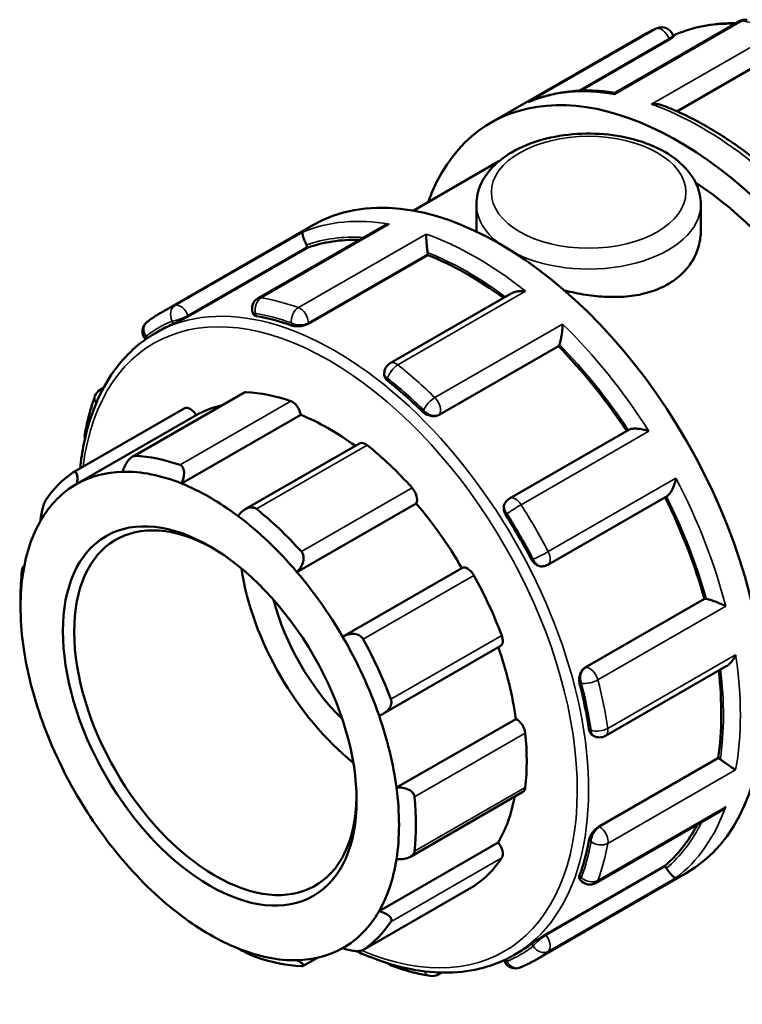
# Model space of a CAD drawing. Header units: millimetres. Extents: x -9 to 904, y -379 to 831.
# Tile 5 of 9: x -9 to 105, y 675 to 831. Entities that reach past the tile are written whole.
import ezdxf

# ---------------------------------------------------------------- set-up
doc = ezdxf.new("R2010")
doc.units = ezdxf.units.MM
doc.layers.add('Visible (ANSI)', color=7, linetype='Continuous', lineweight=50)
doc.layers.add('Visible Narrow (ANSI)', color=7, linetype='Continuous', lineweight=35)

msp = doc.modelspace()

# ---------------------------------------------------------------- linework, layer by layer
at = {"layer": 'Visible (ANSI)'}
for p, q in [((104.686, 830.279), (85.105, 819.003)), ((65.576, 814.29), (89.441, 828.033)), ((93.685, 827.407), (79.656, 819.329)), ((94.238, 828.118), (94.335, 827.868)), ((112.626, 826.245), (94.923, 816.051)), ((53.261, 800.39), (66.805, 808.189)), ((63.247, 801.364), (63.247, 797.247)), ((98.647, 801.364), (98.647, 797.247)), ((13.568, 784.341), (37.433, 798.084)), ((48.394, 797.862), (28.814, 786.586)), ((17.812, 783.715), (36.628, 794.551)), ((36.628, 794.551), (36.577, 794.684)), ((36.753, 782.553), (55.569, 793.389)), ((55.569, 793.389), (55.569, 793.509)), ((68.721, 787.309), (49.662, 776.334)), ((27.995, 784.265), (28.092, 784.015)), ((10.987, 780.154), (11.056, 780.068)), ((12.632, 781.078), (13.409, 781.526)), ((57.371, 768.17), (76.187, 779.006)), ((76.187, 779.006), (76.239, 779.08)), ((48.715, 774.696), (48.715, 774.502)), ((3.922, 772.141), (4.445, 772.442)), ((26.519, 771.656), (8.969, 761.55)), ((-0.293, 759.127), (17.181, 769.189)), ((0.246, 757.293), (19.055, 768.125)), ((16.742, 757.338), (35.551, 768.169)), ((87.298, 765.805), (68.476, 754.966)), ((44.834, 763.653), (26.792, 753.263)), ((74.506, 744.514), (93.327, 755.352)), ((34.94, 743.369), (53.749, 754.2)), ((67.871, 754.413), (67.813, 754.33)), ((-8.32, 744.08), (-8.081, 744.218)), ((42.148, 733.163), (60.957, 743.995)), ((73.634, 744.26), (73.735, 744.269)), ((-8.65, 737.838), (-8.65, 739.377)), ((80.399, 728.285), (99.215, 739.12)), ((99.305, 739.128), (99.215, 739.12)), ((48.597, 721.035), (67.016, 731.642)), ((83.617, 717.515), (102.672, 728.488)), ((50.642, 709.34), (69.451, 720.171)), ((81.563, 717.611), (81.73, 717.515)), ((82.57, 703.197), (101.386, 714.032)), ((101.49, 713.972), (101.386, 714.032)), ((52.834, 698.442), (70.583, 708.663)), ((82.1, 694.283), (101.676, 705.557)), ((47.888, 689.837), (66.697, 700.668)), ((74.141, 686.151), (92.957, 696.987)), ((93.047, 696.875), (92.957, 696.987)), ((72.454, 682.084), (96.319, 695.827)), ((79.516, 694.946), (79.684, 694.737)), ((45.357, 683.712), (62.831, 693.774)), ((38.189, 682.495), (35.942, 681.201)), ((69.162, 682.912), (69.94, 683.359)), ((67.614, 682.109), (67.657, 681.998)), ((57.768, 680.161), (57.209, 679.838))]:
    msp.add_line(p, q, dxfattribs=at)
for centre, start, end in [((105.629, 828.641), 80.12223, 119.93599), ((92.476, 827.435), 21.19789, 112.95376), ((29.757, 784.949), 119.93599, 201.19789), ((12.46, 781.338), 127.29756, 218.80817), ((50.605, 774.696), 119.93599, 180), ((4.865, 770.503), 119.93599, 160.02782), ((3.349, 764.833), 169.62589, 192.98117), ((69.419, 753.328), 119.93599, 144.97291), ((73.563, 746.152), 275.23725, 299.93599), ((82.673, 719.153), 240.06401, 299.93599), ((81.157, 695.921), 218.80817, 299.93599), ((50.605, 682.982), 226.43794, 250.48152), ((69.419, 682.682), 201.19789, 292.95376), ((56.265, 681.476), 260.12223, 299.93599)]:
    msp.add_arc(centre, 1.89, start, end, dxfattribs=at)
for centre, major_axis, start_param, end_param in [((95.019, 763.162), (-29.443, 51.128), 2.6905658, 6.7342121), ((66.876, 746.955), (-29.443, 51.128), 3.1415927, 6.2831853), ((95.019, 763.162), (26.499, -46.016), 0, 2.2837885), ((61.827, 744.048), (-28.265, 49.083), 5.940048, 6.1802125), ((35.419, 794.578), (-0.943, 1.638), 4.4525233, 4.6251602), ((54.233, 794.278), (-0.943, 1.638), 3.9289245, 4.1015614), ((61.827, 744.048), (-28.265, 49.083), 5.357333, 5.6566137), ((41.675, 732.443), (28.265, -49.083), 2.5489019, 2.6909532), ((41.675, 732.443), (-28.265, 49.083), 6.2140934, 6.2831853), ((61.827, 744.048), (-28.265, 49.083), 4.8210689, 5.1330149), ((75.081, 780.519), (0.943, -1.638), 0.2637331, 0.43637), ((41.675, 732.443), (28.265, -49.083), 2.0253032, 2.1673545), ((27.463, 770.018), (-0.943, 1.638), 5.933446, 6.2831853), ((40.006, 731.482), (-22.007, 38.216), 5.6943142, 5.933446), ((18.124, 767.552), (-0.943, 1.638), 4.7294465, 6.2831853), ((40.006, 731.482), (-21.064, 36.578), 6.1054024, 6.2778529), ((34.234, 768.663), (0.943, -1.638), 0.9595353, 2.5527216), ((40.006, 731.482), (21.064, -36.578), 2.2185675, 2.5079417), ((45.777, 762.016), (-0.943, 1.638), 5.3051275, 6.2831853), ((40.006, 731.482), (22.007, -38.216), 1.924403, 2.1635348), ((22.533, 721.42), (-22.007, 38.216), 5.6943142, 5.933446), ((22.533, 721.42), (-22.007, 38.216), 0.0394474, 0.2785792), ((21.197, 720.65), (-21.064, 36.578), 5.9782259, 6.2778529), ((21.197, 720.65), (-21.064, 36.578), 5.6495344, 5.9782259), ((21.197, 720.65), (-21.064, 36.578), 6.2778529, 6.6065444), ((21.197, 720.65), (21.064, -36.578), 2.2083147, 2.5079417), ((52.549, 755.572), (0.943, -1.638), 0.3312168, 1.924403), ((22.088, 721.163), (15.72, -27.297), 2.3739895, 7.0507885), ((40.006, 731.482), (21.064, -36.578), 1.5799962, 1.8796232), ((61.827, 744.048), (-28.265, 49.083), 4.2956304, 4.6076205), ((21.197, 720.65), (21.064, -36.578), 1.8796232, 2.2083147), ((22.533, 721.42), (-22.007, 38.216), 5.0659957, 5.3051275), ((41.675, 732.443), (28.265, -49.083), 1.5017044, 1.6437557), ((21.197, 720.65), (-21.064, 36.578), 0.3233591, 0.6229861), ((21.197, 720.65), (-21.064, 36.578), 0.6229861, 0.9516776), ((22.533, 721.42), (22.007, -38.216), 3.8093586, 3.9289245), ((48.067, 736.124), (-15.72, 27.297), 0.9744831, 2.1671096), ((21.197, 720.65), (21.064, -36.578), 1.5799962, 1.8796232), ((61.888, 742.35), (-0.943, 1.638), 4.676809, 6.2699952), ((40.006, 731.482), (22.007, -38.216), 1.2960845, 1.5352163), ((48.067, 736.124), (-12.576, 21.838), 1.1246697, 2.016923), ((99.973, 737.406), (-0.943, 1.638), 5.8506828, 6.0233196), ((21.197, 720.65), (-21.064, 36.578), 0.9516776, 1.2513046), ((21.197, 720.65), (21.064, -36.578), 1.2513046, 1.5799962), ((22.533, 721.42), (-22.007, 38.216), 4.4376772, 4.676809), ((66.073, 733.28), (0.943, -1.638), 0, 1.2960845), ((40.006, 731.482), (21.064, -36.578), 0.9516776, 1.2492377), ((61.827, 744.048), (-28.265, 49.083), 3.7720317, 4.0714766), ((41.675, 732.443), (28.265, -49.083), 0.9781056, 1.1201569), ((21.197, 720.65), (-21.064, 36.578), 1.2513046, 1.5799962), ((21.197, 720.65), (21.064, -36.578), 0.9516776, 1.2513046), ((69.64, 718.533), (0.943, -1.638), 0.9068978, 2.500084), ((40.006, 731.482), (22.007, -38.216), 0.667766, 0.9068978), ((101.49, 712.427), (-0.943, 1.638), 5.327084, 5.4997209), ((21.197, 720.65), (21.064, -36.578), 0.6229861, 0.9516776), ((69.64, 710.3), (0.943, -1.638), 0, 0.667766), ((21.197, 720.65), (-21.064, 36.578), 1.5799962, 1.8796232), ((22.533, 721.42), (-22.007, 38.216), 3.8093586, 4.0484904), ((40.006, 731.482), (21.064, -36.578), 0.3233591, 0.5917189), ((61.827, 744.048), (28.265, -49.083), 0.1068402, 0.3481538), ((41.675, 732.443), (28.265, -49.083), 0.4545068, 0.5965581), ((66.073, 699.662), (0.943, -1.638), 0.2785792, 1.8717655), ((21.197, 720.65), (-21.064, 36.578), 1.8796232, 2.2083147), ((21.197, 720.65), (21.064, -36.578), 0.3233591, 0.6229861), ((40.006, 731.482), (22.007, -38.216), 0.0394474, 0.2785792), ((92.379, 695.922), (-0.943, 1.638), 4.8034852, 4.9761221), ((61.888, 695.412), (0.943, -1.638), 0, 0.0394474), ((21.197, 720.65), (-21.064, 36.578), 2.2083147, 2.5079417), ((21.197, 720.65), (21.064, -36.578), 6.2778529, 6.6065444), ((22.533, 721.42), (22.007, -38.216), 0.0394474, 0.2785792), ((21.197, 720.65), (21.064, -36.578), 5.6495344, 5.9782259), ((21.197, 720.65), (21.064, -36.578), 5.9782259, 6.2778529), ((41.675, 732.443), (28.265, -49.083), 0, 0.0729594), ((22.533, 721.42), (22.007, -38.216), 5.6943142, 5.933446)]:
    msp.add_ellipse(centre, major_axis=major_axis, ratio=0.5780931, start_param=start_param, end_param=end_param, dxfattribs=at)
msp.add_ellipse((21.197, 720.65), major_axis=(16.348, -28.389), ratio=0.5780931, dxfattribs=at)
for points, knots in [([(94.281, 828.008), (96.929, 829.237), (99.874, 829.89), (103.37, 829.965), (103.747, 829.965), (104.126, 829.956)], [5.5506924, 5.5506924, 5.5506924, 5.5506924, 5.80629132, 5.80629132, 5.83694774, 5.83694774, 5.83694774, 5.83694774]), ([(89.441, 828.033), (89.589, 828.118), (89.738, 828.202), (90.039, 828.365), (90.19, 828.445), (90.494, 828.601), (90.648, 828.677), (90.956, 828.826), (91.111, 828.898), (91.423, 829.04), (91.58, 829.108), (91.738, 829.175)], [5.499720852, 5.499720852, 5.499720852, 5.499720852, 5.513857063, 5.513857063, 5.527993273, 5.527993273, 5.542129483, 5.542129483, 5.556265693, 5.556265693, 5.570401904, 5.570401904, 5.570401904, 5.570401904]), ([(94.334, 827.868), (94.337, 827.861), (94.333, 827.851), (94.296, 827.804), (94.226, 827.747), (94.005, 827.597), (93.852, 827.504), (93.685, 827.407)], [0.40362685, 0.40362685, 0.40362685, 0.40362685, 0.43265195, 0.43265195, 0.50376548, 0.50376548, 0.57487901, 0.57487901, 0.57487901, 0.57487901]), ([(85.117, 819.009), (84.158, 819.155), (83.208, 819.254), (81.328, 819.359), (80.397, 819.364), (78.564, 819.278), (77.662, 819.186), (75.892, 818.905), (75.025, 818.715), (73.33, 818.239), (72.503, 817.953), (71.7, 817.618)], [0.35135286, 0.35135286, 0.35135286, 0.35135286, 0.4227029, 0.4227029, 0.49437739, 0.49437739, 0.56605187, 0.56605187, 0.63772635, 0.63772635, 0.70940084, 0.70940084, 0.70940084, 0.70940084]), ([(85.105, 819.003), (85.095, 818.997), (85.087, 818.987), (85.058, 818.931), (85.044, 818.855), (85.038, 818.75), (85.038, 818.749), (85.038, 818.748)], [0.24564957, 0.24564957, 0.24564957, 0.24564957, 0.27605031, 0.27605031, 0.3607304, 0.3607304, 0.36159819, 0.36159819, 0.36159819, 0.36159819]), ([(71.449, 817.502), (71.452, 817.503), (71.454, 817.505), (71.536, 817.546), (71.617, 817.584), (71.7, 817.618)], [-0.000876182, -0.000876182, -0.000876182, -0.000876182, 0, 0, 0.027106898, 0.027106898, 0.027106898, 0.027106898]), ([(90.885, 817.192), (90.888, 817.192), (90.891, 817.193), (91.172, 817.223), (91.455, 817.226), (91.999, 817.173), (92.264, 817.12), (92.552, 817.024), (92.589, 817.01), (92.627, 816.996)], [-0.00087618, -0.00087618, -0.00087618, -0.00087618, 0, 0, 0.08405627, 0.08405627, 0.16422341, 0.16422341, 0.17640203, 0.17640203, 0.17640203, 0.17640203]), ([(106.496, 809.05), (105.586, 809.748), (104.671, 810.415), (102.831, 811.683), (101.907, 812.284), (100.055, 813.418), (99.126, 813.951), (97.267, 814.945), (96.337, 815.407), (94.479, 816.257), (93.551, 816.646), (92.627, 816.996)], [6.11867414, 6.11867414, 6.11867414, 6.11867414, 6.18528661, 6.18528661, 6.25189907, 6.25189907, 6.31851153, 6.31851153, 6.38512399, 6.38512399, 6.45173645, 6.45173645, 6.45173645, 6.45173645]), ([(63.247, 801.364), (63.247, 802.471), (63.501, 803.572), (64.469, 805.697), (65.219, 806.705), (67.205, 808.621), (68.503, 809.493), (71.491, 810.958), (73.198, 811.535), (76.795, 812.321), (78.682, 812.531), (82.457, 812.58), (84.344, 812.42), (87.962, 811.739), (89.69, 811.217), (92.834, 809.825), (94.248, 808.952), (96.544, 806.899), (97.448, 805.723), (98.424, 803.443), (98.647, 802.405), (98.647, 801.364)], [3.9269908, 3.9269908, 3.9269908, 3.9269908, 4.183689, 4.183689, 4.4652186, 4.4652186, 4.7922861, 4.7922861, 5.135292, 5.135292, 5.4755032, 5.4755032, 5.813642, 5.813642, 6.1533809, 6.1533809, 6.4963842, 6.4963842, 6.827085, 6.827085, 7.0685835, 7.0685835, 7.0685835, 7.0685835]), ([(49.471, 798.266), (49.468, 798.265), (49.465, 798.265), (49.19, 798.207), (48.924, 798.12), (48.579, 797.962), (48.485, 797.914), (48.394, 797.862)], [-0.00087618, -0.00087618, -0.00087618, -0.00087618, 0, 0, 0.08405627, 0.08405627, 0.11619633, 0.11619633, 0.11619633, 0.11619633]), ([(98.647, 797.247), (98.647, 796.456), (98.542, 795.636), (98.098, 794.02), (97.76, 793.224), (96.86, 791.729), (96.299, 791.029), (94.997, 789.783), (94.256, 789.236), (92.671, 788.324), (91.777, 787.929), (89.835, 787.307), (88.787, 787.08), (86.607, 786.801), (85.473, 786.749), (83.195, 786.799), (82.052, 786.899), (79.843, 787.209), (78.7, 787.429), (77.413, 787.742), (77.265, 787.779), (77.117, 787.817)], [4.0336959, 4.0336959, 4.0336959, 4.0336959, 4.3699412, 4.3699412, 4.7061865, 4.7061865, 5.0424317, 5.0424317, 5.378677, 5.378677, 5.7149223, 5.7149223, 6.0511676, 6.0511676, 6.3874129, 6.3874129, 6.7236582, 6.7236582, 7.0597475, 7.0597475, 7.1034437, 7.1034437, 7.1034437, 7.1034437]), ([(36.445, 794.979), (36.364, 795.136), (36.29, 795.295), (36.145, 795.628), (36.08, 795.796), (35.956, 796.152), (35.906, 796.328), (35.843, 796.618), (35.829, 796.734), (35.831, 796.918), (35.848, 796.983), (35.881, 797.019), (35.881, 797.02), (35.882, 797.02)], [0, 0, 0, 0, 0.05315368, 0.05315368, 0.11416315, 0.11416315, 0.19541368, 0.19541368, 0.27605031, 0.27605031, 0.3607304, 0.3607304, 0.36159819, 0.36159819, 0.36159819, 0.36159819]), ([(55.549, 793.785), (55.528, 793.941), (55.507, 794.109), (55.465, 794.485), (55.444, 794.688), (55.402, 795.147), (55.382, 795.396), (55.35, 795.845), (55.338, 796.048), (55.322, 796.412), (55.318, 796.574), (55.318, 796.707), (55.318, 796.709), (55.318, 796.71)], [0, 0, 0, 0, 0.05315368, 0.05315368, 0.11416315, 0.11416315, 0.19541368, 0.19541368, 0.27605031, 0.27605031, 0.3607304, 0.3607304, 0.36159819, 0.36159819, 0.36159819, 0.36159819]), ([(71.009, 787.674), (71.006, 787.674), (71.003, 787.675), (70.723, 787.705), (70.439, 787.712), (69.895, 787.678), (69.631, 787.638), (69.144, 787.509), (68.918, 787.423), (68.721, 787.309)], [-0.00087618, -0.00087618, -0.00087618, -0.00087618, 0, 0, 0.08405627, 0.08405627, 0.16422341, 0.16422341, 0.24012722, 0.24012722, 0.24012722, 0.24012722]), ([(11.314, 782.842), (11.458, 782.952), (11.604, 783.059), (11.897, 783.271), (12.045, 783.375), (12.343, 783.579), (12.493, 783.679), (12.796, 783.875), (12.949, 783.971), (13.257, 784.159), (13.412, 784.251), (13.568, 784.341)], [5.425172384, 5.425172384, 5.425172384, 5.425172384, 5.440082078, 5.440082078, 5.454991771, 5.454991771, 5.469901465, 5.469901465, 5.484811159, 5.484811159, 5.499720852, 5.499720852, 5.499720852, 5.499720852]), ([(17.812, 783.715), (17.645, 783.619), (17.44, 783.506), (17.005, 783.278), (16.775, 783.163), (16.352, 782.955), (16.13, 782.85), (15.737, 782.668), (15.565, 782.592), (15.436, 782.537)], [0, 0, 0, 0, 0.07111353, 0.07111353, 0.14222706, 0.14222706, 0.2146285, 0.2146285, 0.28702994, 0.28702994, 0.28702994, 0.28702994]), ([(28.59, 783.743), (28.428, 783.771), (28.29, 783.819), (28.147, 783.922), (28.111, 783.967), (28.092, 784.015)], [-0.28702994, -0.28702994, -0.28702994, -0.28702994, -0.2146285, -0.2146285, -0.17125216, -0.17125216, -0.17125216, -0.17125216]), ([(36.753, 782.553), (36.586, 782.457), (36.373, 782.367), (35.91, 782.231), (35.658, 782.184), (35.183, 782.137), (34.928, 782.135), (34.46, 782.177), (34.248, 782.223), (34.08, 782.282)], [0, 0, 0, 0, 0.07111353, 0.07111353, 0.14222706, 0.14222706, 0.2146285, 0.2146285, 0.28702994, 0.28702994, 0.28702994, 0.28702994]), ([(76.336, 779.265), (76.38, 779.376), (76.423, 779.511), (76.513, 779.84), (76.557, 780.034), (76.65, 780.497), (76.695, 780.77), (76.767, 781.294), (76.795, 781.548), (76.837, 782.038), (76.851, 782.274), (76.856, 782.491), (76.856, 782.493), (76.857, 782.495)], [0, 0, 0, 0, 0.05315368, 0.05315368, 0.11416315, 0.11416315, 0.19541368, 0.19541368, 0.27605031, 0.27605031, 0.3607304, 0.3607304, 0.36159819, 0.36159819, 0.36159819, 0.36159819]), ([(0.743, 759.723), (0.885, 761.062), (1.084, 762.364), (2.234, 768.032), (3.83, 771.918), (7.874, 777.576), (10.087, 779.612), (12.632, 781.078)], [4.82736227, 4.82736227, 4.82736227, 4.82736227, 4.91946376, 4.91946376, 5.24205359, 5.24205359, 5.49972085, 5.49972085, 5.49972085, 5.49972085]), ([(49.269, 773.535), (49.101, 773.669), (48.956, 773.83), (48.763, 774.167), (48.715, 774.342), (48.715, 774.502)], [-0.28702994, -0.28702994, -0.28702994, -0.28702994, -0.2146285, -0.2146285, -0.14278887, -0.14278887, -0.14278887, -0.14278887]), ([(1.49, 765.173), (1.567, 765.594), (1.65, 766.01), (1.827, 766.835), (1.922, 767.243), (2.124, 768.049), (2.23, 768.448), (2.455, 769.236), (2.574, 769.626), (2.823, 770.395), (2.953, 770.774), (3.089, 771.149)], [4.90157361, 4.90157361, 4.90157361, 4.90157361, 4.93061951, 4.93061951, 4.95966542, 4.95966542, 4.98871132, 4.98871132, 5.01775722, 5.01775722, 5.04680313, 5.04680313, 5.04680313, 5.04680313]), ([(57.371, 768.17), (57.203, 768.074), (56.993, 768.003), (56.536, 767.945), (56.29, 767.957), (55.827, 768.046), (55.579, 768.131), (55.126, 768.365), (54.921, 768.515), (54.76, 768.672)], [0, 0, 0, 0, 0.07111353, 0.07111353, 0.14222706, 0.14222706, 0.2146285, 0.2146285, 0.28702994, 0.28702994, 0.28702994, 0.28702994]), ([(90.446, 765.599), (90.443, 765.6), (90.44, 765.601), (90.192, 765.69), (89.93, 765.767), (89.404, 765.889), (89.138, 765.936), (88.601, 765.995), (88.326, 766.007), (87.878, 765.979), (87.699, 765.952), (87.45, 765.878), (87.367, 765.845), (87.298, 765.805)], [-0.00087618, -0.00087618, -0.00087618, -0.00087618, 0, 0, 0.08405627, 0.08405627, 0.16422341, 0.16422341, 0.24701336, 0.24701336, 0.30899964, 0.30899964, 0.34671096, 0.34671096, 0.34671096, 0.34671096]), ([(7.454, 759.197), (7.54, 759.486), (7.658, 759.796), (7.953, 760.408), (8.134, 760.708), (8.487, 761.159), (8.675, 761.352), (8.963, 761.551), (9.061, 761.603), (9.25, 761.67), (9.342, 761.686), (9.428, 761.682)], [0.67957108, 0.67957108, 0.67957108, 0.67957108, 0.77142148, 0.77142148, 0.86922899, 0.86922899, 0.94961522, 0.94961522, 0.98980834, 0.98980834, 1.03000146, 1.03000146, 1.03000146, 1.03000146]), ([(16.503, 760.266), (16.596, 760.233), (16.682, 760.182), (16.833, 760.047), (16.898, 759.963), (17.058, 759.674), (17.115, 759.432), (17.155, 758.902), (17.125, 758.572), (16.98, 757.93), (16.87, 757.618), (16.742, 757.338)], [0.35638748, 0.35638748, 0.35638748, 0.35638748, 0.3965806, 0.3965806, 0.43677371, 0.43677371, 0.51715995, 0.51715995, 0.61496745, 0.61496745, 0.70681786, 0.70681786, 0.70681786, 0.70681786]), ([(-0.328, 759.105), (-0.264, 759.148), (-0.201, 759.174), (-0.084, 759.187), (-0.03, 759.176), (0.115, 759.091), (0.187, 758.967), (0.29, 758.636), (0.318, 758.391), (0.316, 757.857), (0.289, 757.571), (0.246, 757.293)], [0.35638748, 0.35638748, 0.35638748, 0.35638748, 0.3965806, 0.3965806, 0.43677371, 0.43677371, 0.51715995, 0.51715995, 0.61496745, 0.61496745, 0.70681786, 0.70681786, 0.70681786, 0.70681786]), ([(93.327, 755.352), (93.395, 755.391), (93.464, 755.444), (93.649, 755.619), (93.762, 755.759), (94.008, 756.127), (94.136, 756.368), (94.356, 756.863), (94.451, 757.121), (94.611, 757.645), (94.677, 757.916), (94.725, 758.179), (94.726, 758.182), (94.726, 758.185)], [0.01659511, 0.01659511, 0.01659511, 0.01659511, 0.05315368, 0.05315368, 0.11416315, 0.11416315, 0.19541368, 0.19541368, 0.27605031, 0.27605031, 0.3607304, 0.3607304, 0.36159819, 0.36159819, 0.36159819, 0.36159819]), ([(-5.495, 751.464), (-5.477, 751.715), (-5.445, 752.006), (-5.35, 752.635), (-5.285, 752.974), (-5.145, 753.551), (-5.066, 753.83), (-4.934, 754.196), (-4.888, 754.309), (-4.794, 754.509), (-4.747, 754.595), (-4.701, 754.664)], [0.67957108, 0.67957108, 0.67957108, 0.67957108, 0.77142148, 0.77142148, 0.86922899, 0.86922899, 0.94961522, 0.94961522, 0.98980834, 0.98980834, 1.03000146, 1.03000146, 1.03000146, 1.03000146]), ([(67.913, 752.317), (67.785, 752.521), (67.68, 752.757), (67.56, 753.234), (67.546, 753.475), (67.599, 753.895), (67.668, 754.103), (67.79, 754.296), (67.801, 754.313), (67.813, 754.329)], [-0.28702994, -0.28702994, -0.28702994, -0.28702994, -0.2146285, -0.2146285, -0.14222706, -0.14222706, -0.07111353, -0.07111353, -0.0641062, -0.0641062, -0.0641062, -0.0641062]), ([(25.652, 752.207), (25.833, 752.457), (26.054, 752.704), (26.562, 753.137), (26.851, 753.318), (27.374, 753.524), (27.638, 753.581), (28.015, 753.561), (28.137, 753.538), (28.365, 753.455), (28.47, 753.396), (28.563, 753.321)], [0.67957108, 0.67957108, 0.67957108, 0.67957108, 0.77142148, 0.77142148, 0.86922899, 0.86922899, 0.94961522, 0.94961522, 0.98980834, 0.98980834, 1.03000146, 1.03000146, 1.03000146, 1.03000146]), ([(35.638, 746.589), (35.724, 746.493), (35.797, 746.383), (35.909, 746.142), (35.95, 746.011), (36.021, 745.604), (36.002, 745.314), (35.872, 744.735), (35.734, 744.41), (35.376, 743.834), (35.163, 743.579), (34.94, 743.369)], [0.35638748, 0.35638748, 0.35638748, 0.35638748, 0.3965806, 0.3965806, 0.43677371, 0.43677371, 0.51715995, 0.51715995, 0.61496745, 0.61496745, 0.70681786, 0.70681786, 0.70681786, 0.70681786]), ([(73.634, 744.26), (73.611, 744.258), (73.589, 744.257), (73.358, 744.248), (73.143, 744.292), (72.752, 744.457), (72.55, 744.59), (72.197, 744.933), (72.045, 745.142), (71.933, 745.355)], [0.06327629, 0.06327629, 0.06327629, 0.06327629, 0.07111353, 0.07111353, 0.14222706, 0.14222706, 0.2146285, 0.2146285, 0.28702994, 0.28702994, 0.28702994, 0.28702994]), ([(-8.428, 743.55), (-8.416, 743.652), (-8.404, 743.742), (-8.381, 743.891), (-8.369, 743.95), (-8.336, 744.078), (-8.315, 744.097), (-8.281, 744.038), (-8.267, 743.937), (-8.249, 743.642), (-8.246, 743.455), (-8.248, 743.252)], [0.35638748, 0.35638748, 0.35638748, 0.35638748, 0.3965806, 0.3965806, 0.43677371, 0.43677371, 0.51715995, 0.51715995, 0.61496745, 0.61496745, 0.70681786, 0.70681786, 0.70681786, 0.70681786]), ([(102.572, 737.955), (102.57, 737.956), (102.568, 737.957), (102.38, 738.059), (102.172, 738.165), (101.735, 738.37), (101.505, 738.472), (101.018, 738.672), (100.757, 738.771), (100.306, 738.924), (100.114, 738.983), (99.782, 739.07), (99.642, 739.101), (99.52, 739.12), (99.517, 739.121), (99.513, 739.121)], [-0.00087618, -0.00087618, -0.00087618, -0.00087618, 0, 0, 0.08405627, 0.08405627, 0.16422341, 0.16422341, 0.24701336, 0.24701336, 0.30899964, 0.30899964, 0.36272742, 0.36272742, 0.36420009, 0.36420009, 0.36420009, 0.36420009]), ([(42.148, 733.163), (42.414, 733.313), (42.718, 733.439), (43.369, 733.6), (43.716, 733.628), (44.301, 733.563), (44.581, 733.485), (44.943, 733.278), (45.054, 733.194), (45.248, 733.001), (45.33, 732.892), (45.395, 732.775)], [0.67957108, 0.67957108, 0.67957108, 0.67957108, 0.77142148, 0.77142148, 0.86922899, 0.86922899, 0.94961522, 0.94961522, 0.98980834, 0.98980834, 1.03000146, 1.03000146, 1.03000146, 1.03000146]), ([(102.672, 728.488), (102.864, 728.599), (103.049, 728.747), (103.404, 729.099), (103.574, 729.311), (103.882, 729.771), (104.02, 730.025), (104.136, 730.287), (104.137, 730.29), (104.139, 730.293)], [0.12206268, 0.12206268, 0.12206268, 0.12206268, 0.19541368, 0.19541368, 0.27605031, 0.27605031, 0.3607304, 0.3607304, 0.36159819, 0.36159819, 0.36159819, 0.36159819]), ([(79.527, 725.774), (79.472, 725.992), (79.444, 726.245), (79.468, 726.755), (79.518, 727.011), (79.672, 727.457), (79.785, 727.676), (80.065, 728.042), (80.231, 728.188), (80.399, 728.285)], [-0.28702994, -0.28702994, -0.28702994, -0.28702994, -0.2146285, -0.2146285, -0.14222706, -0.14222706, -0.07111353, -0.07111353, 0, 0, 0, 0]), ([(49.767, 723.298), (49.814, 723.176), (49.841, 723.047), (49.858, 722.783), (49.847, 722.649), (49.762, 722.256), (49.634, 722.006), (49.292, 721.545), (49.037, 721.315), (48.479, 720.953), (48.18, 720.816), (47.888, 720.722)], [0.35638748, 0.35638748, 0.35638748, 0.35638748, 0.3965806, 0.3965806, 0.43677371, 0.43677371, 0.51715995, 0.51715995, 0.61496745, 0.61496745, 0.70681786, 0.70681786, 0.70681786, 0.70681786]), ([(81.563, 717.611), (81.423, 717.692), (81.294, 717.822), (81.098, 718.159), (81.031, 718.366), (80.999, 718.578)], [0.14242108, 0.14242108, 0.14242108, 0.14242108, 0.2146285, 0.2146285, 0.28702994, 0.28702994, 0.28702994, 0.28702994]), ([(104.139, 712.15), (104.137, 712.151), (104.136, 712.152), (104.022, 712.218), (103.887, 712.301), (103.585, 712.495), (103.418, 712.604), (103.048, 712.854), (102.841, 712.997), (102.463, 713.265), (102.296, 713.385), (101.99, 713.611), (101.854, 713.713), (101.726, 713.812), (101.722, 713.815), (101.719, 713.817)], [-0.00087618, -0.00087618, -0.00087618, -0.00087618, 0, 0, 0.08405627, 0.08405627, 0.16422341, 0.16422341, 0.24701336, 0.24701336, 0.30899964, 0.30899964, 0.36272742, 0.36272742, 0.36420009, 0.36420009, 0.36420009, 0.36420009]), ([(50.642, 709.34), (50.949, 709.366), (51.284, 709.36), (51.953, 709.259), (52.288, 709.158), (52.804, 708.9), (53.032, 708.739), (53.282, 708.448), (53.351, 708.342), (53.451, 708.122), (53.483, 708.007), (53.494, 707.891)], [0.67957108, 0.67957108, 0.67957108, 0.67957108, 0.77142148, 0.77142148, 0.86922899, 0.86922899, 0.94961522, 0.94961522, 0.98980834, 0.98980834, 1.03000146, 1.03000146, 1.03000146, 1.03000146]), ([(101.676, 705.557), (101.766, 705.608), (101.853, 705.664), (102.165, 705.885), (102.377, 706.075), (102.568, 706.288), (102.57, 706.29), (102.572, 706.292)], [0.24468212, 0.24468212, 0.24468212, 0.24468212, 0.27605031, 0.27605031, 0.3607304, 0.3607304, 0.36159819, 0.36159819, 0.36159819, 0.36159819]), ([(80.999, 701.017), (81.031, 701.192), (81.098, 701.399), (81.294, 701.826), (81.424, 702.046), (81.702, 702.434), (81.868, 702.628), (82.218, 702.962), (82.402, 703.1), (82.57, 703.197)], [-0.28702994, -0.28702994, -0.28702994, -0.28702994, -0.2146285, -0.2146285, -0.14222706, -0.14222706, -0.07111353, -0.07111353, 0, 0, 0, 0]), ([(53.494, 699.29), (53.483, 699.188), (53.451, 699.087), (53.351, 698.893), (53.282, 698.801), (53.032, 698.548), (52.804, 698.411), (52.288, 698.192), (51.953, 698.108), (51.284, 698.027), (50.949, 698.024), (50.642, 698.048)], [0.35638748, 0.35638748, 0.35638748, 0.35638748, 0.3965806, 0.3965806, 0.43677371, 0.43677371, 0.51715995, 0.51715995, 0.61496745, 0.61496745, 0.70681786, 0.70681786, 0.70681786, 0.70681786]), ([(94.726, 695.099), (94.726, 695.099), (94.725, 695.098), (94.678, 695.089), (94.614, 695.107), (94.457, 695.195), (94.364, 695.264), (94.147, 695.46), (94.019, 695.591), (93.772, 695.877), (93.658, 696.017), (93.441, 696.309), (93.34, 696.453), (93.241, 696.606), (93.238, 696.61), (93.236, 696.614)], [-0.00087618, -0.00087618, -0.00087618, -0.00087618, 0, 0, 0.08405627, 0.08405627, 0.16422341, 0.16422341, 0.24701336, 0.24701336, 0.30899964, 0.30899964, 0.36272742, 0.36272742, 0.36420009, 0.36420009, 0.36420009, 0.36420009]), ([(79.516, 694.946), (79.484, 694.987), (79.463, 695.041), (79.444, 695.217), (79.472, 695.362), (79.527, 695.516)], [0.17116162, 0.17116162, 0.17116162, 0.17116162, 0.2146285, 0.2146285, 0.28702994, 0.28702994, 0.28702994, 0.28702994]), ([(47.888, 689.837), (48.18, 689.764), (48.479, 689.663), (49.037, 689.411), (49.292, 689.255), (49.634, 688.956), (49.762, 688.797), (49.847, 688.556), (49.858, 688.475), (49.841, 688.319), (49.814, 688.245), (49.767, 688.175)], [0.67957108, 0.67957108, 0.67957108, 0.67957108, 0.77142148, 0.77142148, 0.86922899, 0.86922899, 0.94961522, 0.94961522, 0.98980834, 0.98980834, 1.03000146, 1.03000146, 1.03000146, 1.03000146]), ([(71.933, 684.681), (72.045, 684.766), (72.197, 684.877), (72.55, 685.128), (72.752, 685.267), (73.143, 685.53), (73.358, 685.671), (73.773, 685.934), (73.973, 686.055), (74.141, 686.151)], [-0.28702994, -0.28702994, -0.28702994, -0.28702994, -0.2146285, -0.2146285, -0.14222706, -0.14222706, -0.07111353, -0.07111353, 0, 0, 0, 0]), ([(28.563, 682.574), (28.47, 682.607), (28.365, 682.646), (28.137, 682.737), (28.015, 682.789), (27.638, 682.952), (27.374, 683.076), (26.851, 683.328), (26.562, 683.474), (26.054, 683.74), (25.833, 683.86), (25.652, 683.963)], [0.35638748, 0.35638748, 0.35638748, 0.35638748, 0.3965806, 0.3965806, 0.43677371, 0.43677371, 0.51715995, 0.51715995, 0.61496745, 0.61496745, 0.70681786, 0.70681786, 0.70681786, 0.70681786]), ([(45.395, 683.735), (45.33, 683.692), (45.248, 683.655), (45.054, 683.597), (44.943, 683.576), (44.581, 683.535), (44.301, 683.54), (43.716, 683.594), (43.369, 683.654), (42.718, 683.813), (42.414, 683.908), (42.148, 684.007)], [0.35638748, 0.35638748, 0.35638748, 0.35638748, 0.3965806, 0.3965806, 0.43677371, 0.43677371, 0.51715995, 0.51715995, 0.61496745, 0.61496745, 0.70681786, 0.70681786, 0.70681786, 0.70681786]), ([(69.162, 682.912), (66.134, 681.168), (62.643, 680.24), (55.047, 680.077), (50.928, 680.884), (45.921, 682.824), (45.102, 683.171), (44.283, 683.548)], [2.3581282, 2.3581282, 2.3581282, 2.3581282, 2.66469867, 2.66469867, 2.98013983, 2.98013983, 3.04152542, 3.04152542, 3.04152542, 3.04152542]), ([(34.94, 682.103), (35.163, 681.993), (35.376, 681.873), (35.734, 681.638), (35.872, 681.522), (36.002, 681.348), (36.021, 681.274), (35.95, 681.2), (35.909, 681.181), (35.797, 681.158), (35.724, 681.154), (35.638, 681.158)], [0.67957108, 0.67957108, 0.67957108, 0.67957108, 0.77142148, 0.77142148, 0.86922899, 0.86922899, 0.94961522, 0.94961522, 0.98980834, 0.98980834, 1.03000146, 1.03000146, 1.03000146, 1.03000146]), ([(55.941, 679.614), (55.549, 679.682), (55.156, 679.758), (54.366, 679.925), (53.97, 680.016), (53.176, 680.213), (52.778, 680.319), (51.98, 680.546), (51.58, 680.666), (50.778, 680.923), (50.376, 681.058), (49.974, 681.201)], [2.80717851, 2.80717851, 2.80717851, 2.80717851, 2.83622441, 2.83622441, 2.86527031, 2.86527031, 2.89431622, 2.89431622, 2.92336212, 2.92336212, 2.95240803, 2.95240803, 2.95240803, 2.95240803]), ([(72.454, 682.084), (72.306, 681.999), (72.157, 681.915), (71.856, 681.752), (71.705, 681.672), (71.4, 681.516), (71.247, 681.44), (70.939, 681.291), (70.784, 681.218), (70.471, 681.077), (70.314, 681.008), (70.156, 680.941)], [2.358128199, 2.358128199, 2.358128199, 2.358128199, 2.372264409, 2.372264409, 2.386400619, 2.386400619, 2.40053683, 2.40053683, 2.41467304, 2.41467304, 2.42880925, 2.42880925, 2.42880925, 2.42880925])]:
    msp.add_open_spline(points, degree=3, knots=knots, dxfattribs=at)
msp.add_open_spline([(63.251, 797.096), (63.248, 797.146), (63.247, 797.197), (63.247, 797.247)], degree=3, dxfattribs=at)
at = {"layer": 'Visible Narrow (ANSI)'}
for p, q in [((85.038, 818.748), (105.191, 830.353)), ((91.602, 829.107), (71.449, 817.502)), ((111.038, 828.797), (90.885, 817.192)), ((79.347, 819.314), (93.633, 827.541)), ((93.633, 827.541), (93.685, 827.407)), ((94.805, 816.103), (112.626, 826.365)), ((29.318, 786.661), (49.471, 798.266)), ((35.882, 797.02), (15.729, 785.415)), ((55.318, 796.71), (35.165, 785.105)), ((17.76, 783.849), (36.577, 794.684)), ((36.753, 782.673), (55.569, 793.509)), ((50.857, 776.069), (71.009, 787.674)), ((17.812, 783.715), (17.76, 783.849)), ((28.59, 783.743), (28.42, 784.179)), ((15.267, 782.973), (15.436, 782.537)), ((34.08, 782.673), (34.08, 782.282)), ((36.753, 782.553), (36.753, 782.673)), ((76.857, 782.495), (56.704, 770.89)), ((11.357, 780.278), (11.123, 780.569)), ((57.423, 768.244), (76.239, 779.08)), ((49.269, 773.535), (49.269, 773.927)), ((9.428, 761.682), (26.901, 771.744)), ((33.976, 770.327), (16.503, 760.266)), ((54.929, 768.914), (54.76, 768.672)), ((57.371, 768.17), (57.423, 768.244)), ((70.293, 753.994), (90.446, 765.599)), ((28.563, 753.321), (46.036, 763.383)), ((94.726, 758.185), (74.574, 746.58)), ((53.111, 756.651), (35.638, 746.589)), ((67.913, 752.317), (68.083, 752.558)), ((72.226, 745.382), (71.933, 745.355)), ((45.395, 732.775), (62.867, 742.837)), ((99.305, 739.128), (80.489, 728.293)), ((82.419, 726.35), (102.572, 737.955)), ((67.24, 733.36), (49.767, 723.298)), ((104.139, 730.293), (83.986, 718.687)), ((80.489, 728.293), (80.399, 728.285)), ((79.527, 725.774), (79.82, 725.8)), ((53.494, 707.891), (70.967, 717.953)), ((81.337, 718.383), (80.999, 718.578)), ((101.49, 713.972), (82.673, 703.137)), ((83.986, 700.545), (104.139, 712.15)), ((70.967, 709.352), (53.494, 699.29)), ((102.572, 706.292), (82.419, 694.687)), ((82.673, 703.137), (82.57, 703.197)), ((80.999, 701.017), (81.337, 700.822)), ((49.767, 688.175), (67.24, 698.237)), ((93.047, 696.875), (74.231, 686.04)), ((74.574, 683.494), (94.726, 695.099)), ((79.82, 695.152), (79.527, 695.516)), ((62.867, 693.797), (45.395, 683.735)), ((74.231, 686.04), (74.141, 686.151)), ((71.933, 684.681), (72.226, 684.317)), ((68.083, 681.912), (67.945, 682.266))]:
    msp.add_line(p, q, dxfattribs=at)
for centre, major_axis, ratio, start_param, end_param in [((120.998, 778.122), (-28.265, 49.083), 0.5780931, 5.940048, 6.2299771), ((105.629, 828.641), (-0.943, 1.638), 0.5780931, 5.834135, 6.2831853), ((118.884, 776.904), (29.443, -51.128), 0.5780931, 2.5473128, 2.6925423), ((118.884, 776.904), (-29.443, 51.128), 0.5780931, 6.2125043, 6.2831853), ((92.476, 827.435), (-0.943, 1.638), 0.5780931, 4.4525233, 6.2125043), ((92.476, 827.435), (-0.737, 1.74), 0.8139334, 0, 0.0993541), ((92.476, 827.435), (1.762, 0.683), 0.2096643, 5.3449773, 6.2831853), ((98.731, 765.299), (-29.443, 51.128), 0.5780931, 5.834135, 6.2125043), ((98.731, 765.299), (29.443, -51.128), 0.5780931, 2.1689436, 2.5473128), ((80.947, 801.364), (-17.7, 0), 0.5758617, 0, 0.6470581), ((80.947, 801.364), (17.7, 0), 0.5758617, 4.0061318, 6.2831853), ((63.164, 744.817), (-29.443, 51.128), 0.5780931, 5.834135, 6.2125043), ((61.827, 744.048), (-28.5, 49.491), 0.5780931, 5.9177095, 6.1794087), ((63.164, 744.817), (-29.443, 51.128), 0.5780931, 5.3105362, 5.6889055), ((61.827, 744.048), (28.5, -49.491), 0.5780931, 2.2095638, 2.5142173), ((40.897, 731.995), (28.265, -49.083), 0.5780931, 0, 3.1415927), ((40.006, 731.482), (-27.636, 47.991), 0.5780931, 2.4902403, 6.9337806), ((29.757, 784.949), (0.324, 1.862), 0.7350753, 0.5497351, 2.1205314), ((29.757, 784.949), (-0.943, 1.638), 0.5780931, 5.834135, 6.2831853), ((43.011, 733.212), (-29.443, 51.128), 0.5780931, 5.6889055, 5.834135), ((43.011, 733.212), (-29.443, 51.128), 0.5780931, 6.2125043, 6.2831853), ((16.603, 783.743), (-0.737, 1.74), 0.8139334, 0.0993541, 1.6701504), ((16.603, 783.743), (-0.943, 1.638), 0.5780931, 4.4525233, 6.2125043), ((35.417, 783.443), (-0.631, -1.781), 0.6760742, 3.8103963, 5.3811926), ((35.417, 783.443), (0.943, -1.638), 0.5780931, 0.7873319, 2.5473128), ((16.603, 783.743), (-1.762, -0.683), 0.2096643, 0.6325883, 2.2033847), ((29.757, 784.949), (-1.762, -0.683), 0.2096643, 0, 0.6325883), ((41.675, 732.443), (28.5, -49.491), 0.5780931, 2.5473128, 2.6925423), ((12.46, 781.338), (-1.145, 1.503), 0.8137045, 0, 1.4660543), ((41.675, 732.443), (-28.5, 49.491), 0.5780931, 6.2125043, 6.3577338), ((35.417, 783.443), (-1.89, 0), 0.5758617, 0.7853982, 2.3561945), ((63.164, 744.817), (-29.443, 51.128), 0.5780931, 4.7869374, 5.1653067), ((12.46, 781.338), (-1.473, -1.184), 0.2127125, 5.6501028, 6.2831853), ((61.827, 744.048), (28.5, -49.491), 0.5780931, 1.6785784, 1.9906185), ((50.605, 774.696), (1.178, 1.478), 0.4594832, 0.8620677, 2.432864), ((50.605, 774.696), (-0.943, 1.638), 0.5780931, 5.3105362, 6.2831853), ((43.011, 733.212), (-29.443, 51.128), 0.5780931, 5.1653067, 5.3105362), ((50.605, 774.696), (-1.89, 0), 0.5758617, 0, 0.7853982), ((41.675, 732.443), (28.5, -49.491), 0.5780931, 2.0237141, 2.1689436), ((4.865, 770.503), (-1.776, 0.646), 0.7336999, 0, 0.7971976), ((4.865, 770.503), (-0.943, 1.638), 0.5780931, 5.9117408, 6.2831853), ((56.265, 769.683), (-1.321, -1.351), 0.3570614, 4.0450605, 5.6158568), ((56.265, 769.683), (0.943, -1.638), 0.5780931, 0.2637331, 2.0237141), ((56.265, 769.683), (1.548, -1.085), 0.7877574, 4.3598087, 5.930605), ((3.349, 764.833), (-1.859, 0.34), 0.6743022, 0, 0.4206713), ((63.164, 744.817), (-29.443, 51.128), 0.5780931, 4.2633387, 4.6417079), ((69.419, 753.328), (-0.943, 1.638), 0.5780931, 4.7869374, 6.2831853), ((61.827, 744.048), (28.5, -49.491), 0.5780931, 1.1548416, 1.4668932), ((69.419, 753.328), (-1.548, 1.085), 0.7877574, 0, 1.218216), ((69.419, 753.328), (1.596, 1.013), 0.060773, 0.953094, 2.5238903), ((43.011, 733.212), (-29.443, 51.128), 0.5780931, 4.6417079, 4.7869374), ((41.675, 732.443), (28.5, -49.491), 0.5780931, 1.5001153, 1.6453448), ((73.563, 746.152), (-1.675, -0.875), 0.0576257, 0.6175695, 2.1883659), ((73.563, 746.152), (0.943, -1.638), 0.5780931, 0, 1.5001153), ((73.563, 746.152), (0.173, -1.882), 0.7885742, 5.0603173, 6.2831853), ((63.164, 744.817), (-29.443, 51.128), 0.5780931, 3.7397399, 4.1181092), ((81.157, 726.57), (-0.173, 1.882), 0.7885742, 0.3479284, 1.9187247), ((81.157, 726.57), (-0.943, 1.638), 0.5780931, 4.2633387, 6.0233196), ((61.827, 744.048), (28.5, -49.491), 0.5780931, 0.6312428, 0.9360091), ((81.157, 726.57), (1.831, 0.469), 0.3542212, 3.8080109, 5.3788072), ((41.675, 732.443), (28.5, -49.491), 0.5780931, 0.9765165, 1.121746), ((43.011, 733.212), (-29.443, 51.128), 0.5780931, 4.1181092, 4.2633387), ((82.673, 719.153), (-1.869, -0.283), 0.456872, 0.7074321, 2.2782284), ((82.673, 719.153), (-0.943, -1.638), 0.5780931, 5.4958534, 6.2831853), ((82.673, 719.153), (0.943, -1.638), 0.5780931, 0, 0.9765165), ((63.164, 744.817), (29.443, -51.128), 0.5780931, 0.0745485, 0.4529177), ((82.673, 701.592), (0.943, 1.638), 0.5780931, 0.7834645, 2.3542608), ((82.673, 701.592), (0.943, -1.638), 0.5780931, 0.5981472, 2.3581282), ((61.827, 744.048), (28.5, -49.491), 0.5780931, 0.107644, 0.3701635), ((41.675, 732.443), (28.5, -49.491), 0.5780931, 0.4529177, 0.5981472), ((82.673, 701.592), (1.859, -0.34), 0.6743022, 4.0408111, 5.6116074), ((43.011, 733.212), (-29.443, 51.128), 0.5780931, 3.5945104, 3.7397399), ((81.157, 695.921), (-1.473, -1.184), 0.2127125, 5.6501028, 6.2831853), ((81.157, 695.921), (-1.776, 0.646), 0.7336999, 1.0174971, 2.5882934), ((81.157, 695.921), (0.943, -1.638), 0.5780931, 0, 0.4529177), ((73.563, 685.086), (1.473, 1.184), 0.2127125, 0.9377138, 2.5085101), ((73.563, 685.086), (0.943, -1.638), 0.5780931, 0.0745485, 1.8345294), ((41.675, 732.443), (28.5, -49.491), 0.5780931, 6.2125043, 6.3577338), ((73.563, 685.086), (1.145, -1.503), 0.8137045, 4.607647, 6.1784433), ((43.011, 733.212), (29.443, -51.128), 0.5780931, 0, 0.0745485), ((50.605, 682.982), (-0.631, -1.781), 0.6760742, 5.850546, 6.2831853), ((69.419, 682.682), (-1.762, -0.683), 0.2096643, 0, 0.6325883), ((69.419, 682.682), (0.737, -1.74), 0.8139334, 4.8117431, 6.2831853), ((56.265, 681.476), (-0.324, -1.862), 0.7350753, 5.4769548, 6.2831853), ((56.265, 681.476), (0.943, -1.638), 0.5780931, 0, 0.3897558)]:
    msp.add_ellipse(centre, major_axis=major_axis, ratio=ratio, start_param=start_param, end_param=end_param, dxfattribs=at)
msp.add_ellipse((80.947, 803.294), major_axis=(15.34, 0), ratio=0.5758617, dxfattribs=at)

doc.saveas('drawing.dxf')
